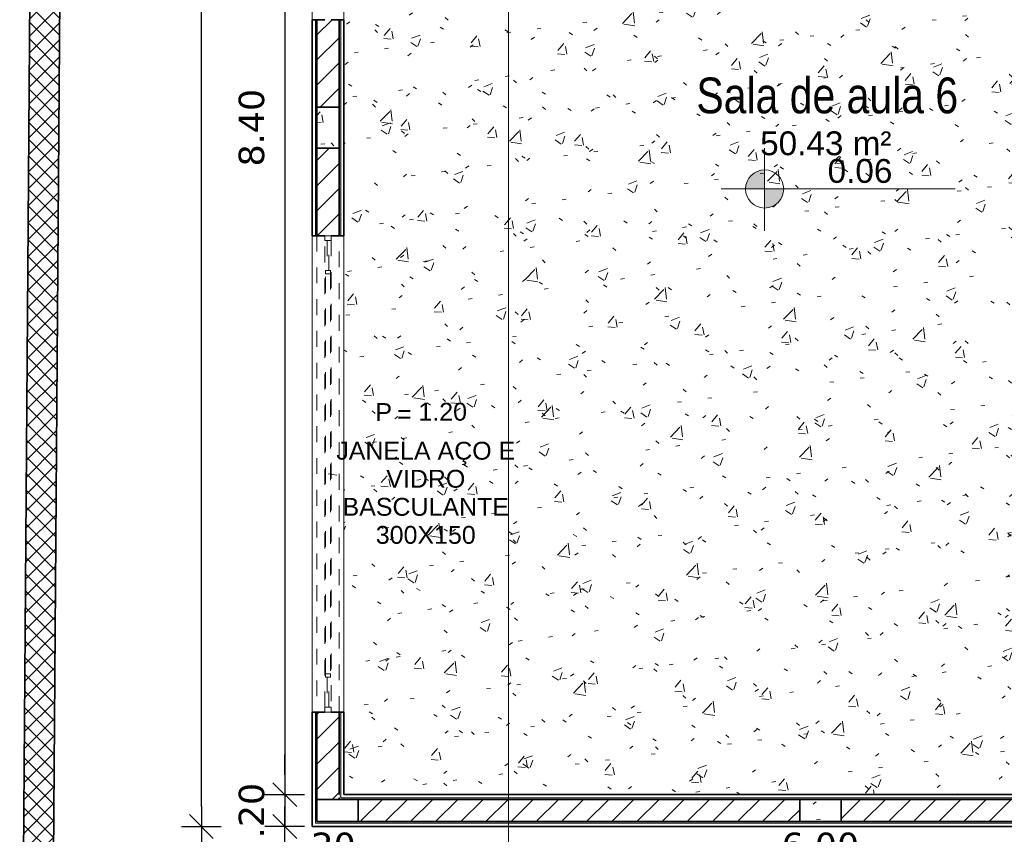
# Model space of a CAD drawing. Header units: millimetres. Extents: x -109 to 627, y -178 to 173.
# Tile 97 of 178: x 317.19 to 323.38, y -173.3 to -168.17. Entities that reach past the tile are written whole.
import ezdxf

# ---------------------------------------------------------------- set-up
doc = ezdxf.new("R2010")
doc.units = ezdxf.units.MM
doc.linetypes.add('Traço Curto', pattern=[0.0015300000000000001, 0.001, -0.0005300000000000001])
for name, color, linetype, lineweight in [('ARQ - ALVENARIA - OSSO', 2, 'Continuous', 35), ('ARQ - COTA_NÍVEL', 2, 'Continuous', 5), ('ARQ - DIVISORIA', 3, 'Continuous', 35), ('ARQ - JANELA', 2, 'Traço Curto', 5), ('ARQ - PAREDE VISTA', 4, 'Continuous', 9), ('ARQ - PAREDES_HACHURA', 9, 'Continuous', 35), ('ARQ - PAREDES_REVESTIMENTO', 3, 'Continuous', 35), ('ARQ - PILAR', 4, 'Continuous', 15), ('ARQ - PISO_HACHURA_SUPERFICIE', 9, 'Continuous', 5), ('ARQ - SIMBOLO_CORTE', 2, 'Continuous', 5), ('ARQ -TEXTO_AMBIENTE', 2, 'Continuous', 5), ('ARQ -TEXTO_JANELA', 2, 'Continuous', 9)]:
    doc.layers.add(name, color=color, linetype=linetype, lineweight=lineweight)
doc.styles.add('Arial Narrow', font='ARIALN.TTF', dxfattribs={"height": 0.2249999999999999})
doc.styles.add('Arial_2', font='arial.ttf', dxfattribs={"height": 0.1499999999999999})
doc.styles.add('Arial_3', font='arial.ttf', dxfattribs={"height": 0.0015})
doc.styles.add('Arial_4', font='arial.ttf', dxfattribs={"height": 0.1124999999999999})
doc.styles.add('FNDE Texto Cota 0100', font='verdana.ttf', dxfattribs={"height": 0.16})
doc.dimstyles.new('FNDE 1-0100', dxfattribs={"dimscale": 2.5, "dimtxt": 0.16, "dimasz": 0.05, "dimexe": 0.15, "dimexo": 0.15, "dimgap": 0.05, "dimtad": 1, "dimzin": 4, "dimdsep": 46, "dimtxsty": 'FNDE Texto Cota 0100', "dimblk": 'tic', "dimcen": 0.15, "dimdle": 0.15, "dimse1": 1, "dimse2": 1, "dimclrd": 251, "dimclre": 251, "dimclrt": 256, "dimaunit": 1, "dimadec": 3, "dimazin": 0, "dimtfac": 1, "dimtix": 1, "dimtmove": 2, "dimatfit": 3, "dimldrblk": 'tic', "dimfxl": 0.15, "dimtvp": 1, "dimtolj": 1, "dimtzin": 0, "dimarcsym": 0})
pattern_1 = [(49.99999999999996, (316.1256538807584, -147.1297512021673), (0.5462905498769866, -0.04729538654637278), [0.05698523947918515, -0.6288371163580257]), (355, (316.1256538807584, -147.1297512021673), (-0.1054013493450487, 0.5732220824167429), [0.04598808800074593, -0.5028697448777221]), (100.451, (316.171641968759, -147.1337501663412), (0.4408404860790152, 0.5255719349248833), [0.04898731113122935, -0.5338617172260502]), (46.184, (316.1256538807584, -146.9777905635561), (0.8129122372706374, -0.1260280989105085), [0.08597772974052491, -0.9427558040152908]), (96.63599999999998, (316.1936362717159, -146.9877879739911), (0.7118101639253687, 0.7420596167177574), [0.07298109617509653, -0.8007925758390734]), (351.184, (316.1256538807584, -146.9777905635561), (0.7120447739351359, 0.7424237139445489), [0.0689821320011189, -0.7538047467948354]), (21, (316.2016342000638, -147.0157807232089), (0.4548672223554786, -0.3062123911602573), [0.05698523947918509, -0.628837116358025]), (326, (316.2016342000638, -147.0157807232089), (0.1857174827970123, 0.5524509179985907), [0.04598808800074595, -0.5028697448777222]), (71.45100000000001, (316.2396243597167, -147.0407742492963), (0.6403701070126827, 0.2459518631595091), [0.04898731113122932, -0.5338617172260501]), (37.49999999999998, (316.1256538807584, -147.1297512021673), (0.00920361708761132, 0.2540508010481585), [0.02499352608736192, -0.4718777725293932, 0.02499352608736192, -0.4848744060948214, -0.5048692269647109]), (37.49999999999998, (316.1256538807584, -147.1297512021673), (0.00920361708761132, 0.2540508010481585), [-1.006739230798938, 0.02499352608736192, -0.4798757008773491]), (7.49999999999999, (316.1256538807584, -147.1297512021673), (0.2004088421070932, 0.3006603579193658), [0.02499352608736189, -0.2659311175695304, 0.02499352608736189, -0.4598808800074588, -0.1919502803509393]), (7.49999999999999, (316.1256538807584, -147.1297512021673), (0.2004088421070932, 0.3006603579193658), [-0.7757990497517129, 0.02499352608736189, -0.1669567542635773]), (327.5, (315.9556979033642, -147.1297512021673), (0.4063776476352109, -0.0170731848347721), [0.02499352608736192, -0.1649572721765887, 0.02499352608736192, -0.5688526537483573, -0.7887956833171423]), (327.5, (315.9556979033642, -147.1297512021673), (0.4063776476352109, -0.0170731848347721), [-0.7847967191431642, 0.02499352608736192, -0.7638021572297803]), (317.5, (315.8797175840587, -147.1297512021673), (0.4438836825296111, 0.07598815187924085), [0.02499352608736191, -0.2229422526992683, 0.02499352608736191, -0.3699041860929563, -0.559854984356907]), (317.5, (315.8797175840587, -147.1297512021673), (0.4438836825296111, 0.07598815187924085), [-0.6418337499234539, 0.02499352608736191, -0.5348614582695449])]
pattern_2 = [(45, (316.1256538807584, -147.1297512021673), (-0.07917545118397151, 0.07917545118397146), [])]

# ---------------------------------------------------------------- blocks, each defined once
blk = doc.blocks.new('JANELA BASCULANTE PRÁTICA DE REVIT - JANELA AÇO E VIDRO BASCULANTE 300X150-6308812-NÍVEL 1')
at = {"layer": 'ARQ - JANELA'}
for p, q in [((1.499999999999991, 0.07000000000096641), (-1.500000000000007, 0.07000000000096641)), ((-1.469999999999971, 0.01999999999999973), (-1.500000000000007, 0.01999999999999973)), ((-1.500000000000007, 0.01999999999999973), (-1.500000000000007, -0.02000000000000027)), ((-1.469999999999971, -0.02000000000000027), (-1.469999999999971, 0.01999999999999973)), ((-1.469999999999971, 0.01999999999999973), (1.470000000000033, 0.01999999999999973)), ((-1.279999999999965, 0.004999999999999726), (-1.469999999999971, 0.004999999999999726)), ((-1.469999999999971, 0.004999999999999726), (-1.469999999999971, -0.005000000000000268)), ((-1.259999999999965, 0.01499999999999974), (-1.279999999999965, 0.01499999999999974)), ((-1.279999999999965, 0.01499999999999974), (-1.279999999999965, -0.01500000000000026)), ((-1.279999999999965, -0.005000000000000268), (-1.279999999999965, 0.004999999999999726)), ((-1.259999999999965, -0.01500000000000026), (-1.259999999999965, 0.01499999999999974)), ((-1.259999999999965, 0.01499999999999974), (1.260000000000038, 0.01499999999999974)), ((1.280000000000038, 0.01499999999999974), (1.260000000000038, 0.01499999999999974)), ((1.260000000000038, 0.01499999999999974), (1.260000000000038, -0.01500000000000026)), ((1.280000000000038, -0.01500000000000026), (1.280000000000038, 0.01499999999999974)), ((1.470000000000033, 0.004999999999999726), (1.280000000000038, 0.004999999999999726)), ((1.280000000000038, 0.004999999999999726), (1.280000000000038, -0.005000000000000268)), ((1.499999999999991, 0.01999999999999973), (1.470000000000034, 0.01999999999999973)), ((1.470000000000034, 0.01999999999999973), (1.470000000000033, -0.02000000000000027)), ((1.470000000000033, -0.005000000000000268), (1.470000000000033, 0.004999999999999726)), ((1.499999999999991, -0.02000000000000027), (1.499999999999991, 0.01999999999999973)), ((-1.500000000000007, -0.02000000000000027), (-1.469999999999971, -0.02000000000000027)), ((-1.469999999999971, -0.005000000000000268), (-1.279999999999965, -0.005000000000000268)), ((1.470000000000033, -0.02000000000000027), (-1.469999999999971, -0.02000000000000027)), ((-1.279999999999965, -0.01500000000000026), (-1.259999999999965, -0.01500000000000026)), ((1.260000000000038, -0.01500000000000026), (-1.259999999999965, -0.01500000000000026)), ((1.260000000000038, -0.01500000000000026), (1.280000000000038, -0.01500000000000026)), ((1.280000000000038, -0.005000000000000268), (1.470000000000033, -0.005000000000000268)), ((1.470000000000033, -0.02000000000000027), (1.499999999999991, -0.02000000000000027)), ((-1.499980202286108, -0.07), (1.499999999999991, -0.07))]:
    blk.add_line(p, q, dxfattribs=at)
blk = doc.blocks.new('Elevações de ponto - Cota de Nível 1-825078-NÍVEL 1')
at = {"layer": 'ARQ - COTA_NÍVEL'}
h = blk.add_hatch(color=256, dxfattribs=at)
edge = h.paths.add_edge_path(flags=0)
edge.add_line((4.700362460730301e-18, 0.002277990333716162), (2.112909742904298e-18, 0.0006779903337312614))
edge.add_line((2.114974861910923e-18, 0.0006779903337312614), (-0.001599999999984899, 0.0006779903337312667))
edge.add_arc((2.80795675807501e-18, 0.0006779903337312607), 0.001599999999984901, 90.00000000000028, 180.0000000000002, ccw=False)
h = blk.add_hatch(color=256, dxfattribs=at)
edge = h.paths.add_edge_path(flags=0)
edge.add_arc((7.931155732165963e-19, 0.0006779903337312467), 0.0015999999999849, 270.00000000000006, 359.9999999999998, ccw=False)
edge.add_line((4.494321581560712e-18, -0.0009220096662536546), (1.586231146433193e-18, 0.0006779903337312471))
edge.add_line((1.586231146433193e-18, 0.0006779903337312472), (0.001599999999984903, 0.0006779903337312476))
for p, q in [((1.586231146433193e-18, 0.004105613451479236), (1.586231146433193e-18, -0.002842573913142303)), ((1.586231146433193e-18, -0.002180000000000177), (1.586231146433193e-18, 0.003077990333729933)), ((2.112909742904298e-18, 0.0006779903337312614), (4.700362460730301e-18, 0.002277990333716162)), ((-0.003664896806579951, 0.0006779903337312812), (0.01600396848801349, 0.0006779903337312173)), ((-0.001599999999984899, 0.0006779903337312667), (2.114974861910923e-18, 0.0006779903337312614)), ((0.001599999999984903, 0.0006779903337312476), (1.586231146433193e-18, 0.0006779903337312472)), ((1.586231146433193e-18, 0.0006779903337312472), (4.494321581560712e-18, -0.0009220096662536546))]:
    blk.add_line(p, q, dxfattribs=at)
blk.add_circle((1.586231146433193e-18, 0.0006779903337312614), 0.0015999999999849, dxfattribs=at)
for centre, radius, start, end in [((2.80795675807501e-18, 0.0006779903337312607), 0.001599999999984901, 89.9999999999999, 179.9999999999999), ((7.931155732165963e-19, 0.0006779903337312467), 0.0015999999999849, 269.9999999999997, 359.9999999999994)]:
    blk.add_arc(centre, radius, start, end, dxfattribs=at)
blk = doc.blocks.new('Identificação de Janela - Modelo 1-6080617-NÍVEL 1')
at = {"layer": 'ARQ -TEXTO_JANELA', "char_height": 0.0015, "attachment_point": 1, "style": 'Arial_3'}
for s, insert, width in [('P', (-0.004488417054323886, 0.005715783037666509), 0.00168354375), ('=', (-0.002669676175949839, 0.005559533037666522), 0.00152320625)]:
    blk.add_mtext(s, dxfattribs=dict(at, insert=insert, width=width))
blk = doc.blocks.new('tic')
at = {"color": 251}
for p, q in [((0, -1.000000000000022), (0, 0.9999999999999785)), ((-1.000000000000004, 0), (0.9999999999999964, 0))]:
    blk.add_line(p, q, dxfattribs=at)
blk.add_line((-0.6000000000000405, -0.600000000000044), (0.6000000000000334, 0.600000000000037))
blk = doc.blocks.new('*D406')
at = {"color": 251, "lineweight": -2, "transparency": 16777216}
blk.add_line((318.8549818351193, -164.7781402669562), (318.8549818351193, -172.9259650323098), dxfattribs=at)
at = {"layer": 'Defpoints', "color": 0, "transparency": 16777216}
for p in [(319.22720791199, -164.6531402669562), (318.8549818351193, -173.0509650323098), (319.22720791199, -173.0509650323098)]:
    blk.add_point(p, dxfattribs=at)
at = {"color": 251, "lineweight": -2, "transparency": 16777216, "xscale": 0.125, "yscale": 0.125, "zscale": 0.125}
for p, rotation in [((318.8549818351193, -164.6531402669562), 90), ((318.8549818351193, -173.0509650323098), 270)]:
    blk.add_blockref('tic', p, dxfattribs=dict(at, rotation=rotation))
at = {"transparency": 16777216, "insert": (318.6463283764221, -168.852052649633), "char_height": 0.16, "attachment_point": 5, "rotation": 90, "style": 'FNDE Texto Cota 0100'}
blk.add_mtext('\\A1;8.40', dxfattribs=at)
blk = doc.blocks.new('*D407')
at = {"color": 251, "lineweight": -2, "transparency": 16777216}
for p, q in [((318.8549818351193, -172.9259650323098), (318.8549818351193, -172.8009650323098)), ((318.8549818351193, -173.0509650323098), (318.8549818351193, -173.2509132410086)), ((318.8549818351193, -173.3759132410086), (318.8549818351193, -173.5009132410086))]:
    blk.add_line(p, q, dxfattribs=at)
at = {"layer": 'Defpoints', "color": 0, "transparency": 16777216}
for p in [(319.22720791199, -173.0509650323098), (318.8549818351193, -173.2509132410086), (319.0272597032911, -173.2509132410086)]:
    blk.add_point(p, dxfattribs=at)
at = {"color": 251, "lineweight": -2, "transparency": 16777216, "xscale": 0.125, "yscale": 0.125, "zscale": 0.125}
for p, rotation in [((318.8549818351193, -173.0509650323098), 270), ((318.8549818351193, -173.2509132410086), 90)]:
    blk.add_blockref('tic', p, dxfattribs=dict(at, rotation=rotation))
at = {"transparency": 16777216, "insert": (318.6466507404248, -173.1509391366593), "char_height": 0.16, "attachment_point": 5, "rotation": 90, "style": 'FNDE Texto Cota 0100'}
blk.add_mtext('\\A1;.20', dxfattribs=at)
blk = doc.blocks.new('*D408')
at = {"color": 251, "lineweight": -2, "transparency": 16777216}
blk.add_line((318.330117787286, -173.1259132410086), (318.330117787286, -129.9871519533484), dxfattribs=at)
at = {"layer": 'Defpoints', "color": 0, "transparency": 16777216}
for p in [(318.330117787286, -129.8621519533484), (319.0272597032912, -129.8621519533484), (319.0272597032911, -173.2509132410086)]:
    blk.add_point(p, dxfattribs=at)
at = {"color": 251, "lineweight": -2, "transparency": 16777216, "xscale": 0.125, "yscale": 0.125, "zscale": 0.125}
for p, rotation in [((318.330117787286, -129.8621519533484), 90), ((318.330117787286, -173.2509132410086), 270)]:
    blk.add_blockref('tic', p, dxfattribs=dict(at, rotation=rotation))
at = {"transparency": 16777216, "insert": (318.1217866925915, -151.5565325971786), "char_height": 0.16, "attachment_point": 5, "rotation": 90, "style": 'FNDE Texto Cota 0100'}
blk.add_mtext('\\A1;43.39', dxfattribs=at)
blk = doc.blocks.new('*D409')
at = {"color": 251, "lineweight": -2, "transparency": 16777216}
for p, q in [((318.902259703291, -173.579697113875), (318.777259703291, -173.579697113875)), ((319.027259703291, -173.579697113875), (319.2272079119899, -173.579697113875)), ((319.3522079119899, -173.579697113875), (319.4772079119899, -173.579697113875))]:
    blk.add_line(p, q, dxfattribs=at)
at = {"layer": 'Defpoints', "color": 0, "transparency": 16777216}
for p in [(319.2272079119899, -173.0509650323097), (319.027259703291, -173.2509132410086), (319.2272079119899, -173.579697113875)]:
    blk.add_point(p, dxfattribs=at)
at = {"color": 251, "lineweight": -2, "transparency": 16777216, "xscale": 0.125, "yscale": 0.125, "zscale": 0.125}
blk.add_blockref('tic', (319.027259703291, -173.579697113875), dxfattribs=at)
at = {"color": 251, "lineweight": -2, "transparency": 16777216, "xscale": 0.125, "yscale": 0.125, "zscale": 0.125, "rotation": 180}
blk.add_blockref('tic', (319.2272079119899, -173.579697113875), dxfattribs=at)
at = {"transparency": 16777216, "insert": (319.1272338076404, -173.3713660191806), "char_height": 0.16, "attachment_point": 5, "style": 'FNDE Texto Cota 0100'}
blk.add_mtext('\\A1;.20', dxfattribs=at)
blk = doc.blocks.new('*D410')
at = {"color": 251, "lineweight": -2, "transparency": 16777216}
blk.add_line((319.3522079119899, -173.579697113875), (325.1006541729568, -173.579697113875), dxfattribs=at)
at = {"layer": 'Defpoints', "color": 0, "transparency": 16777216}
for p in [(319.2272079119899, -173.0509650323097), (325.2256541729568, -173.0509650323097), (325.2256541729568, -173.579697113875)]:
    blk.add_point(p, dxfattribs=at)
at = {"color": 251, "lineweight": -2, "transparency": 16777216, "xscale": 0.125, "yscale": 0.125, "zscale": 0.125, "rotation": 180}
blk.add_blockref('tic', (319.2272079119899, -173.579697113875), dxfattribs=at)
at = {"color": 251, "lineweight": -2, "transparency": 16777216, "xscale": 0.125, "yscale": 0.125, "zscale": 0.125}
blk.add_blockref('tic', (325.2256541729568, -173.579697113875), dxfattribs=at)
at = {"transparency": 16777216, "insert": (322.2264310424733, -173.3714197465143), "char_height": 0.16, "attachment_point": 5, "style": 'FNDE Texto Cota 0100'}
blk.add_mtext('\\A1;6.00', dxfattribs=at)
blk = doc.blocks.new('*D413')
at = {"color": 251, "lineweight": -2, "transparency": 16777216}
blk.add_line((319.152259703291, -174.1045611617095), (327.6999808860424, -174.1045611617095), dxfattribs=at)
at = {"layer": 'Defpoints', "color": 0, "transparency": 16777216}
for p in [(319.027259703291, -173.2509132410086), (327.8249808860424, -173.2509132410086), (327.8249808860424, -174.1045611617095)]:
    blk.add_point(p, dxfattribs=at)
at = {"color": 251, "lineweight": -2, "transparency": 16777216, "xscale": 0.125, "yscale": 0.125, "zscale": 0.125, "rotation": 180}
blk.add_blockref('tic', (319.027259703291, -174.1045611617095), dxfattribs=at)
at = {"color": 251, "lineweight": -2, "transparency": 16777216, "xscale": 0.125, "yscale": 0.125, "zscale": 0.125}
blk.add_blockref('tic', (327.8249808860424, -174.1045611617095), dxfattribs=at)
at = {"transparency": 16777216, "insert": (323.4261202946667, -173.8959077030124), "char_height": 0.16, "attachment_point": 5, "style": 'FNDE Texto Cota 0100'}
blk.add_mtext('\\A1;8.80', dxfattribs=at)

msp = doc.modelspace()

# ---------------------------------------------------------------- hatches: boundary and pattern name
at = {"layer": 'ARQ - PAREDES_HACHURA'}
h = msp.add_hatch(dxfattribs=at)
h.set_pattern_fill('DIAGONAL  CRUZADA - 1MM', color=256, scale=0.9997410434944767, style=0, pattern_type=2)
h.set_pattern_definition([(45, (316.1256538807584, -147.1297512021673), (-0.05301927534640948, 0.05301927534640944), []), (135, (316.1256538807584, -147.1297512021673), (-0.05301927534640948, -0.05301927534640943), [])])
h.paths.add_polyline_path([(317.3761451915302, -176.6259724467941), (317.7413764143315, -126.6404713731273), (317.5514326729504, -126.638811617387), (317.1861994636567, -176.6245845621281)], flags=0)
h = msp.add_hatch(color=256, dxfattribs=at)
h.paths.add_polyline_path([(319.0572519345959, -173.2209210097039), (319.0572519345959, -172.5310996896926), (319.0472545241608, -172.5310996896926), (319.0472545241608, -173.2209210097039)], flags=0)
h.paths.add_polyline_path([(319.0572519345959, -169.5318963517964), (319.0572519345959, -168.1722485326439), (319.0472545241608, -168.1722485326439), (319.0472545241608, -169.5318963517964)], flags=0)
h.paths.add_polyline_path([(319.0572519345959, -165.1726891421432), (319.0571667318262, -163.9330102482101), (319.0472545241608, -163.9333267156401), (319.0472545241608, -165.1726891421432)], flags=0)
h.paths.add_polyline_path([(319.0472545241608, -160.9337871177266), (319.0572519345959, -160.9337871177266), (319.0572519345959, -159.5750570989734), (319.0472545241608, -159.5750570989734), (319.0472545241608, -160.3842460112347)], flags=0)
h.paths.add_polyline_path([(319.0572519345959, -156.57583396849), (319.0572519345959, -155.8854113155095), (319.0572519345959, -146.7377967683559), (319.0472545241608, -146.7377967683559), (319.0472545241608, -156.57583396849)], flags=0)
h.paths.add_polyline_path([(319.0572519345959, -143.7375855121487), (319.0572519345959, -142.3779376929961), (319.0472545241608, -142.3779376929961), (319.0472545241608, -143.7375855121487)], flags=0)
h.paths.add_polyline_path([(319.0472545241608, -139.3796866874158), (319.0572519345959, -139.3796866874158), (319.0572519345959, -138.6898653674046), (319.0472545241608, -138.6898653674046), (319.0472545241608, -138.8598213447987)], flags=0)
h = msp.add_hatch(dxfattribs=at)
h.set_pattern_fill('FP_6', color=256, scale=0.9997410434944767, style=0, pattern_type=2)
h.set_pattern_definition(pattern_2)
h.paths.add_polyline_path([(319.1072389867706, -168.7220863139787), (319.1972156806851, -168.7220863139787), (319.1972156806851, -168.1722287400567), (319.0572519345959, -168.1722287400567), (319.0572519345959, -168.7220863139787)], flags=0)
h.paths.add_polyline_path([(319.0572519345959, -165.1730056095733), (319.1972156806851, -165.1730056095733), (319.1972156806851, -164.6231480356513), (319.0572519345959, -164.6231480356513), (319.0572519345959, -165.1355153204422)], flags=0)
h = msp.add_hatch(color=256, dxfattribs=at)
h.paths.add_polyline_path([(319.1972156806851, -173.0709598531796), (319.20721309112, -173.0702457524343), (319.20721309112, -172.5310996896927), (319.1972156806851, -172.5310996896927), (319.1972156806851, -173.0509650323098)], flags=0)
h.paths.add_polyline_path([(319.1972156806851, -169.5318765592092), (319.20721309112, -169.5318765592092), (319.20721309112, -168.1722287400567), (319.1972156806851, -168.1722287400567), (319.1972156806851, -168.9820189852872)], flags=0)
h.paths.add_polyline_path([(319.20721309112, -165.1730056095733), (319.20721309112, -164.6331454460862), (319.1972156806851, -164.6331619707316), (319.1972156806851, -165.1730056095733)], flags=0)
h = msp.add_hatch(dxfattribs=at)
h.set_pattern_fill('FP_6', color=256, scale=0.9997410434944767, style=0, pattern_type=2)
h.set_pattern_definition(pattern_2)
h.paths.add_polyline_path([(319.0572519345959, -173.0809572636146), (319.1972156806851, -173.0809572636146), (319.1972156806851, -172.5310996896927), (319.0572519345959, -172.5310996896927)], flags=0)
h.paths.add_polyline_path([(319.1072389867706, -169.5318765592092), (319.1972156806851, -169.5318765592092), (319.1972156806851, -168.9820189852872), (319.0572519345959, -168.9820189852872), (319.0572519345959, -169.5318765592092)], flags=0)
for points in [[(325.1356774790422, -173.0809572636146), (325.2556464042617, -173.0809572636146), (325.2556464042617, -173.0709598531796), (319.1972156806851, -173.0709598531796), (319.1972156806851, -173.0809572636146), (325.0229345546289, -173.0809572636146)], [(325.4056075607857, -173.2309184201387), (325.4056075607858, -173.2209210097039), (319.0472545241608, -173.2209210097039), (319.0472545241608, -173.2309184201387), (325.3956101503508, -173.2309184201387)]]:
    msp.add_hatch(color=256, dxfattribs=at).paths.add_polyline_path(points, flags=0)
h = msp.add_hatch(dxfattribs=at)
h.set_pattern_fill('FP_6', color=256, scale=0.9997410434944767, style=0, pattern_type=2)
h.set_pattern_definition(pattern_2)
h.paths.add_polyline_path([(319.3171846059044, -173.2209210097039), (322.0964647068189, -173.2209210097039), (322.0964647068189, -173.0809572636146), (319.3171846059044, -173.0809572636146)], flags=0)
h = msp.add_hatch(dxfattribs=at)
h.set_pattern_fill('FP_6', color=256, scale=0.9997410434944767, style=0, pattern_type=2)
h.set_pattern_definition(pattern_2)
h.paths.add_polyline_path([(325.1356774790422, -173.2209210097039), (325.1356774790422, -173.0809572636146), (322.3563973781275, -173.0809572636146), (322.3563973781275, -173.2209210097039), (325.0229345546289, -173.2209210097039)], flags=0)
at = {"layer": 'ARQ - PILAR'}
h = msp.add_hatch(dxfattribs=at)
h.set_pattern_fill('FP_1', color=256, scale=0.9997410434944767, style=0, pattern_type=2)
h.set_pattern_definition(pattern_1)
h.paths.add_polyline_path([(319.0572519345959, -168.9820189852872), (319.1972156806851, -168.9820189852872), (319.1972156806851, -168.7220863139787), (319.0572519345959, -168.7220863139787), (319.0572519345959, -168.9779821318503)], flags=0)
h = msp.add_hatch(dxfattribs=at)
h.set_pattern_fill('FP_1', color=256, scale=0.9997410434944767, style=0, pattern_type=2)
h.set_pattern_definition(pattern_1)
h.paths.add_polyline_path([(322.3563973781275, -173.2209210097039), (322.3563973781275, -173.0809572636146), (322.0964647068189, -173.0809572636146), (322.0964647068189, -173.2209210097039)], flags=0)
at = {"layer": 'ARQ - PISO_HACHURA_SUPERFICIE'}
h = msp.add_hatch(dxfattribs=at)
h.set_pattern_fill('FP_1', color=256, scale=0.9997410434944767, style=0, pattern_type=2)
h.set_pattern_definition(pattern_1)
h.paths.add_polyline_path([(325.2256541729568, -173.0509650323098), (325.2256541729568, -165.572902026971), (325.2306528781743, -165.572902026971), (325.2306528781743, -165.5329123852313), (325.2456489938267, -165.5329123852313), (325.2456489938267, -165.5229149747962), (325.2556464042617, -165.5229149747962), (325.2556464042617, -164.7231221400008), (325.2456489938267, -164.7231221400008), (325.2456489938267, -164.7131247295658), (325.2306528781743, -164.7131247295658), (325.2306528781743, -164.673135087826), (325.2256541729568, -164.673135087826), (325.2256541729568, -164.6531402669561), (319.2272079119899, -164.6531402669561), (319.2272079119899, -173.0509650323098), (325.1356774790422, -173.0509650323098)], flags=0)
h.paths.add_polyline_path([(325.2456489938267, -165.572902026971), (325.2556464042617, -165.572902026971), (325.2556464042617, -165.5429097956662), (325.2456489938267, -165.5429097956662)], flags=0)
h.paths.add_polyline_path([(325.2456489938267, -164.7581130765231), (324.4458561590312, -164.7581130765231), (324.4458561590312, -164.7231221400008), (325.2456489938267, -164.7231221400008), (325.2456489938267, -164.7287206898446)], flags=0)
h.paths.add_polyline_path([(325.2456489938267, -164.7031273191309), (325.2556464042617, -164.7031273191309), (325.2556464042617, -164.673135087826), (325.2456489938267, -164.673135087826), (325.2456489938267, -164.6785895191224)], flags=0)

# ---------------------------------------------------------------- linework, layer by layer
at = {"layer": 'ARQ - ALVENARIA - OSSO'}
for p, q in [((317.5514326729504, -126.638811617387), (317.1861994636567, -176.6245845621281)), ((317.3761451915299, -176.625972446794), (317.7399885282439, -126.8304172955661)), ((319.1072389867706, -168.1722287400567), (319.0572519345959, -168.1722287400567)), ((319.0572519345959, -168.1722287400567), (319.0572519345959, -168.7220863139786)), ((319.1972156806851, -168.1722287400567), (319.1472286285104, -168.1722287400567)), ((319.1972156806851, -168.7220863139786), (319.1972156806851, -168.1722287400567)), ((319.0572519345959, -168.7220863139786), (319.1972156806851, -168.7220863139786)), ((319.1972156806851, -168.9820189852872), (319.0572519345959, -168.9820189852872)), ((319.0572519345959, -168.9820189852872), (319.0572519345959, -169.5318765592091)), ((319.1972156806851, -169.5318765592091), (319.1972156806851, -168.9820189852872)), ((319.0572519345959, -169.5318765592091), (319.1072389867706, -169.5318765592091)), ((319.1472286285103, -169.5318765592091), (319.1972156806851, -169.5318765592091)), ((319.1072389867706, -172.5310996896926), (319.0572519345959, -172.5310996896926)), ((319.0572519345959, -172.5310996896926), (319.0572519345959, -173.0809572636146)), ((319.1972156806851, -172.5310996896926), (319.1472286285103, -172.5310996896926)), ((319.1972156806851, -173.0509650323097), (319.1972156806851, -172.5310996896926)), ((319.0572519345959, -173.0809572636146), (319.1972156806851, -173.0809572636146)), ((319.1972156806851, -173.0709598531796), (319.1972156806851, -173.0809572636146)), ((322.0964647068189, -173.0809572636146), (319.3171846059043, -173.0809572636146)), ((319.3171846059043, -173.0809572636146), (319.3171846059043, -173.2209210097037)), ((322.0964647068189, -173.2209210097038), (322.0964647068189, -173.0809572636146)), ((325.1356774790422, -173.0809572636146), (322.3563973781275, -173.0809572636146)), ((322.3563973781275, -173.0809572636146), (322.3563973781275, -173.2209210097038)), ((319.3171846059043, -173.2209210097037), (322.0964647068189, -173.2209210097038)), ((322.3563973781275, -173.2209210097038), (325.1356774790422, -173.2209210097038))]:
    msp.add_line(p, q, dxfattribs=at)
at = {"layer": 'ARQ - DIVISORIA'}
for p, q in [((319.0572519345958, -168.1722485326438), (319.0472545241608, -168.1722485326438)), ((319.20721309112, -168.1722287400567), (319.1972156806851, -168.1722287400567)), ((319.0572519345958, -169.5318963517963), (319.0572519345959, -168.7220863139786)), ((319.1972156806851, -168.7220863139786), (319.1972156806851, -168.9820189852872)), ((319.0472545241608, -169.5318963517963), (319.0572519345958, -169.5318963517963)), ((319.1972156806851, -169.5318765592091), (319.20721309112, -169.5318765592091)), ((319.0572519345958, -172.5310996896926), (319.0472545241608, -172.5310996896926)), ((319.20721309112, -172.5310996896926), (319.1972156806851, -172.5310996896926)), ((319.0572519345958, -173.2209210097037), (319.0572519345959, -173.0809572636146)), ((319.1972156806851, -173.0809572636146), (325.2556464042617, -173.0809572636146)), ((325.3956101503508, -173.2209210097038), (319.0572519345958, -173.2209210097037))]:
    msp.add_line(p, q, dxfattribs=at)
at = {"layer": 'ARQ - PAREDE VISTA'}
for p, q in [((319.027259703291, -168.1722485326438), (319.027259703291, -165.1726891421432)), ((319.2272079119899, -165.1730056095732), (319.2272079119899, -168.1722287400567)), ((319.0472545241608, -169.5318963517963), (319.0472545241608, -168.1722485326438)), ((319.20721309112, -168.1722287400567), (319.20721309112, -169.5318765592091)), ((319.027259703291, -172.5310996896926), (319.027259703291, -169.5318963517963)), ((319.2272079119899, -169.5318765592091), (319.2272079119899, -172.5310996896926)), ((319.0472545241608, -173.2309184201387), (319.0472545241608, -172.5310996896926)), ((319.20721309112, -172.5310996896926), (319.20721309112, -173.0709598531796)), ((319.20721309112, -173.0709598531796), (325.2456489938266, -173.0709598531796)), ((325.4056075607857, -173.2309184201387), (319.0472545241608, -173.2309184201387))]:
    msp.add_line(p, q, dxfattribs=at)
at = {"layer": 'ARQ - PAREDES_REVESTIMENTO'}
for p, q in [((319.027259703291, -168.1722485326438), (319.027259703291, -169.5318963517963)), ((319.0472545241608, -168.1722485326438), (319.027259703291, -168.1722485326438)), ((319.2272079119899, -168.1722287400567), (319.20721309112, -168.1722287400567)), ((319.2272079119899, -169.5318765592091), (319.2272079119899, -168.1722287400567)), ((319.027259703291, -169.5318963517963), (319.0472545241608, -169.5318963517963)), ((319.20721309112, -169.5318765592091), (319.2272079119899, -169.5318765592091)), ((319.027259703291, -172.5310996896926), (319.027259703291, -173.2509132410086)), ((319.0472545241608, -172.5310996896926), (319.027259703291, -172.5310996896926)), ((319.2272079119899, -172.5310996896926), (319.20721309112, -172.5310996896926)), ((319.2272079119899, -173.0509650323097), (319.2272079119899, -172.5310996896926)), ((325.2256541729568, -173.0509650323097), (319.2272079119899, -173.0509650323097)), ((319.027259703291, -173.2509132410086), (325.4256023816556, -173.2509132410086))]:
    msp.add_line(p, q, dxfattribs=at)
at = {"layer": 'ARQ - PILAR'}
for p, q in [((319.197215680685, -168.7220863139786), (319.0572519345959, -168.7220863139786)), ((319.0572519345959, -168.7220863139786), (319.0572519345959, -168.9820189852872)), ((319.197215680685, -168.9820189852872), (319.197215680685, -168.7220863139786)), ((319.0572519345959, -168.9820189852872), (319.197215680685, -168.9820189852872)), ((319.3171846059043, -173.0809572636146), (319.0572519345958, -173.0809572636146)), ((319.0572519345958, -173.0809572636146), (319.0572519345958, -173.2209210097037)), ((319.3171846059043, -173.2209210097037), (319.3171846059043, -173.0809572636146)), ((322.3563973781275, -173.0809572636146), (322.0964647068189, -173.0809572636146)), ((322.0964647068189, -173.0809572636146), (322.0964647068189, -173.2209210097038)), ((322.3563973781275, -173.2209210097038), (322.3563973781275, -173.0809572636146)), ((319.0572519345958, -173.2209210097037), (319.3171846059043, -173.2209210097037)), ((322.0964647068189, -173.2209210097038), (322.3563973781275, -173.2209210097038))]:
    msp.add_line(p, q, dxfattribs=at)
at = {"layer": 'ARQ - SIMBOLO_CORTE'}
msp.add_line((320.263792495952, -128.9195836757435), (320.263792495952, -175.1946676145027), dxfattribs=at)
at = {"layer": 'ARQ -TEXTO_JANELA'}
msp.add_line((319.1272338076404, -171.0314881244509), (319.1817935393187, -171.0398312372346), dxfattribs=at)

# ---------------------------------------------------------------- block references
at = {"layer": 'ARQ - COTA_NÍVEL', "xscale": 74.98057826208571, "yscale": 74.98057826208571, "zscale": 74.98057826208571}
msp.add_blockref('Elevações de ponto - Cota de Nível 1-825078-NÍVEL 1', (321.875641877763, -169.2885969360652), dxfattribs=at)
at = {"layer": 'ARQ - JANELA', "xscale": 0.9997410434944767, "yscale": 0.9997410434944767, "zscale": 0.9997410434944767, "rotation": 269.9999999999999}
msp.add_blockref('JANELA BASCULANTE PRÁTICA DE REVIT - JANELA AÇO E VIDRO BASCULANTE 300X150-6308812-NÍVEL 1', (319.1272338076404, -171.0314881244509), dxfattribs=at)
at = {"layer": 'ARQ -TEXTO_JANELA', "xscale": 74.98057826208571, "yscale": 74.98057826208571, "zscale": 74.98057826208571}
msp.add_blockref('Identificação de Janela - Modelo 1-6080617-NÍVEL 1', (319.7620693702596, -171.0148018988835), dxfattribs=at)

# ---------------------------------------------------------------- texts
at = {"layer": 'ARQ - COTA_NÍVEL', "insert": (322.2720059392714, -169.0493611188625), "char_height": 0.1499611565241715, "width": 0.4883533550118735, "attachment_point": 1, "line_spacing_factor": 0.9417779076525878, "style": 'Arial_2'}
msp.add_mtext('0.06', dxfattribs=at)
at = {"layer": 'ARQ -TEXTO_AMBIENTE', "attachment_point": 2}
for s, insert, char_height, width, line_spacing_factor, style in [('Sala de aula 6', (322.2698435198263, -168.5364907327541), 0.2249417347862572, 1.972338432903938, 0.9746961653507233, 'Arial Narrow'), ('50.43 m²', (322.2604768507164, -168.8753585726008), 0.1499611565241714, 0.9877221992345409, 0.9417779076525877, 'Arial_2')]:
    msp.add_mtext(s, dxfattribs=dict(at, insert=insert, char_height=char_height, width=width, line_spacing_factor=line_spacing_factor, style=style))
at = {"layer": 'ARQ -TEXTO_JANELA', "char_height": 0.1124708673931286, "line_spacing_factor": 0.9417779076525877, "style": 'Arial_4'}
for s, insert, width, attachment_point in [('1.20', (320.0019254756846, -170.5838827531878), 0.3662711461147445, 3), ('JANELA AÇO E\\PVIDRO\\PBASCULANTE\\P300X150', (319.7423306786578, -170.829493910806), 1.34528913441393, 2)]:
    msp.add_mtext(s, dxfattribs=dict(at, insert=insert, width=width, attachment_point=attachment_point))

# ---------------------------------------------------------------- dimensions: what is measured, and where the dimension line sits
for base, p1, p2, picture, middle in [((318.330117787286, -129.8621519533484), (319.027259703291, -173.2509132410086), (319.0272597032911, -129.8621519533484), '*D408', (318.1217866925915, -151.5565325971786)), ((318.8549818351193, -173.0509650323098), (319.2272079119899, -164.6531402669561), (319.2272079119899, -173.0509650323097), '*D406', (318.6463283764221, -168.852052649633)), ((318.8549818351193, -173.2509132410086), (319.2272079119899, -173.0509650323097), (319.027259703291, -173.2509132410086), '*D407', (318.6466507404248, -173.1509391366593))]:
    dim = msp.add_linear_dim(base=base, p1=p1, p2=p2, angle=90, dimstyle='FNDE 1-0100')
    dim.commit()
    dim.dimension.update_dxf_attribs({"geometry": picture, "text_midpoint": middle})
for base, p1, p2, picture, middle in [((319.2272079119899, -173.579697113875), (319.027259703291, -173.2509132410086), (319.2272079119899, -173.0509650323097), '*D409', (319.1272338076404, -173.3713660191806)), ((325.2256541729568, -173.579697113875), (319.2272079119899, -173.0509650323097), (325.2256541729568, -173.0509650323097), '*D410', (322.2264310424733, -173.3714197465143)), ((327.8249808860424, -174.1045611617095), (319.027259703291, -173.2509132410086), (327.8249808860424, -173.2509132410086), '*D413', (323.4261202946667, -173.8959077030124))]:
    dim = msp.add_linear_dim(base=base, p1=p1, p2=p2, dimstyle='FNDE 1-0100')
    dim.commit()
    dim.dimension.update_dxf_attribs({"geometry": picture, "text_midpoint": middle})

doc.saveas('drawing.dxf')
